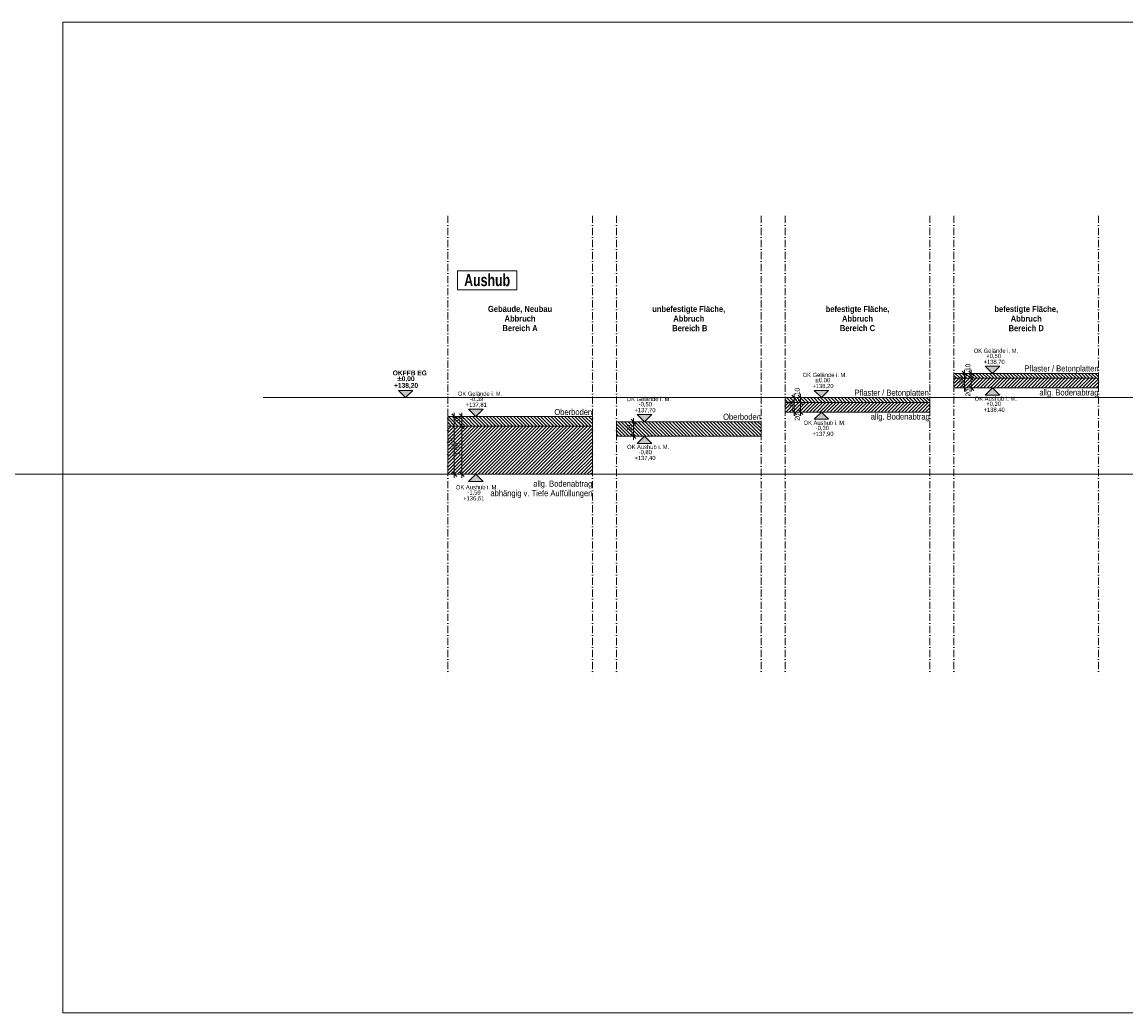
# Model space of a CAD drawing. Header units: metres. Extents: x -177922 to 5550634, y -507967 to 368279.
# Tile 118 of 125: x 5504840 to 5527737, y 347733 to 368279. Entities that reach past the tile are written whole.
import ezdxf

# ---------------------------------------------------------------- set-up
doc = ezdxf.new("R2010")
doc.units = ezdxf.units.M
doc.header["$LTSCALE"] = 0.05
doc.linetypes.add('Kanal', pattern=[5000, 3000, -1000, 0, -1000])
for name, color, linetype in [('A_1_Schraffuren', 7, 'Continuous'), ('A_4_Bemaßung_50', 7, 'Continuous'), ('A_4_Bemaßung_Höhen_100', 7, 'Continuous'), ('A_6_BE_Linien', 7, 'Continuous'), ('A_6_BE_Text', 7, 'Continuous')]:
    doc.layers.add(name, color=color, linetype=linetype)
doc.styles.add('ERSTELLTER_STIL_1', font='txt')
doc.styles.add('ERSTELLTER_STIL_2', font='ARIALN.TTF')
doc.styles.add('ERSTELLTER_STIL_5', font='txt')
doc.styles.add('ERSTELLTER_STIL_6', font='txt')
doc.styles.add('ERSTELLTER_STIL_8', font='txt')
doc.dimstyles.new('ERSTELLTER_STIL__22', dxfattribs={"dimtxt": 100, "dimasz": 95.1425, "dimexe": 0.18, "dimexo": 300, "dimgap": 0, "dimtad": 1, "dimlfac": 0.001, "dimzin": 0, "dimdsep": 46, "dimtxsty": 'ERSTELLTER_STIL_2', "dimblk": 'ARROWHEAD_6', "dimblk1": 'ARROWHEAD_6', "dimblk2": 'ARROWHEAD_6', "dimcen": 0.09, "dimclrd": 7, "dimclre": 7, "dimclrt": 7, "dimazin": 0, "dimtfac": 1, "dimtdec": 4, "dimtmove": 0, "dimatfit": 3, "dimfxl": 1, "dimtolj": 1, "dimtzin": 0, "dimarcsym": 0})
doc.dimstyles.new('ERSTELLTER_STIL__23', dxfattribs={"dimtxt": 100, "dimasz": 95.1425, "dimexe": 0.18, "dimexo": 300, "dimgap": 0, "dimtad": 1, "dimlfac": 0.001, "dimzin": 0, "dimdsep": 46, "dimtxsty": 'ERSTELLTER_STIL_2', "dimblk": 'ARROWHEAD_6', "dimblk1": 'ARROWHEAD_6', "dimblk2": 'ARROWHEAD_6', "dimcen": 0.09, "dimclrd": 7, "dimclre": 7, "dimclrt": 7, "dimazin": 0, "dimtfac": 1, "dimtdec": 4, "dimtmove": 2, "dimatfit": 3, "dimfxl": 1, "dimtolj": 1, "dimtzin": 0, "dimarcsym": 0})
doc.dimstyles.new('ERSTELLTER_STIL__24', dxfattribs={"dimtxt": 100, "dimasz": 95.1425, "dimexe": 0.18, "dimexo": 100, "dimgap": 0, "dimtad": 1, "dimlfac": 0.001, "dimzin": 0, "dimdsep": 46, "dimtxsty": 'ERSTELLTER_STIL_2', "dimblk": 'ARROWHEAD_6', "dimblk1": 'ARROWHEAD_6', "dimblk2": 'ARROWHEAD_6', "dimcen": 0.09, "dimclrd": 7, "dimclre": 7, "dimclrt": 7, "dimazin": 0, "dimtfac": 1, "dimtdec": 4, "dimtmove": 0, "dimatfit": 3, "dimfxl": 1, "dimtolj": 1, "dimtzin": 0, "dimarcsym": 0})
pattern_1 = [(45, (5769456.34, 360492.57), (-35.355339, 35.355339), [])]

# ---------------------------------------------------------------- blocks, each defined once
blk = doc.blocks.new('*D149', base_point=(5769456, 360493))
at = {"layer": 'A_4_Bemaßung_50', "color": 7, "linetype": 'Continuous', "lineweight": 18}
for p, q in [((5513913, 359953), (5514013, 359852)), ((5514263, 359903), (5513869, 359903)), ((5513963, 358904), (5513963, 359903)), ((5514263, 358904), (5513869, 358904)), ((5513913, 358954), (5514013, 358853)), ((5513963, 358828), (5513963, 358904))]:
    blk.add_line(p, q, dxfattribs=at)
at = {"layer": 'A_4_Bemaßung_50', "color": 7, "lineweight": 18, "insert": (5513943, 359290), "char_height": 100, "attachment_point": 7, "rotation": 90, "style": 'ERSTELLTER_STIL_2'}
blk.add_mtext('\\A1;{\\pql;\\fArial Narrow|b0|i0|c0|p0;\\W1.000000;1,00}', dxfattribs=at)
blk = doc.blocks.new('ARROWHEAD_6')
at = {"color": 0, "linetype": 'Continuous', "lineweight": 0}
for p, q in [((0, 0), (-1, 0)), ((-0.5, -0.5), (0.5, 0.5))]:
    blk.add_line(p, q, dxfattribs=at)
blk = doc.blocks.new('*D150', base_point=(5769456, 360493))
at = {"layer": 'A_4_Bemaßung_50', "color": 7, "linetype": 'Continuous', "lineweight": 18}
for p, q in [((5513963, 360103), (5513963, 360178)), ((5514263, 360103), (5513869, 360103)), ((5514013, 360052), (5513913, 360153)), ((5513913, 359953), (5514013, 359852)), ((5513963, 359903), (5513963, 360103)), ((5514263, 359903), (5513869, 359903))]:
    blk.add_line(p, q, dxfattribs=at)
at = {"layer": 'A_4_Bemaßung_50', "color": 7, "lineweight": 18, "insert": (5513925, 359935), "char_height": 100, "attachment_point": 7, "rotation": 90, "style": 'ERSTELLTER_STIL_2'}
blk.add_mtext('\\A1;{\\pql;\\fArial Narrow|b0|i0|c0|p0;\\W1.000000;20}', dxfattribs=at)
blk = doc.blocks.new('*D151', base_point=(5769456, 360493))
at = {"layer": 'A_4_Bemaßung_50', "color": 7, "linetype": 'Continuous', "lineweight": 18}
for p, q in [((5521038, 360342), (5520938, 360443)), ((5521082, 360393), (5520688, 360393)), ((5521082, 360193), (5520688, 360193)), ((5520938, 360243), (5521038, 360142)), ((5520988, 360193), (5520988, 360393)), ((5520988, 360117), (5520988, 360193))]:
    blk.add_line(p, q, dxfattribs=at)
at = {"layer": 'A_4_Bemaßung_50', "color": 7, "lineweight": 18, "insert": (5520968, 360014), "char_height": 100, "attachment_point": 7, "rotation": 90, "style": 'ERSTELLTER_STIL_2'}
blk.add_mtext('\\A1;{\\pql;\\fArial Narrow|b0|i0|c0|p0;\\W1.000000;20}', dxfattribs=at)
blk = doc.blocks.new('*D152', base_point=(5769456, 360493))
at = {"layer": 'A_4_Bemaßung_50', "color": 7, "linetype": 'Continuous', "lineweight": 18}
for p, q in [((5521082, 360493), (5520688, 360493)), ((5520938, 360543), (5521038, 360442)), ((5521038, 360342), (5520938, 360443)), ((5520988, 360493), (5520988, 360568)), ((5520988, 360393), (5520988, 360493)), ((5521082, 360393), (5520688, 360393))]:
    blk.add_line(p, q, dxfattribs=at)
at = {"layer": 'A_4_Bemaßung_50', "color": 7, "lineweight": 18, "insert": (5520968, 360543), "char_height": 100, "attachment_point": 7, "rotation": 90, "style": 'ERSTELLTER_STIL_2'}
blk.add_mtext('\\A1;{\\pql;\\fArial Narrow|b0|i0|c0|p0;\\W1.000000;10}', dxfattribs=at)
blk = doc.blocks.new('*D153', base_point=(5769456, 360493))
at = {"layer": 'A_4_Bemaßung_50', "color": 7, "linetype": 'Continuous', "lineweight": 18}
for p, q in [((5524624, 360893), (5524230, 360893)), ((5524580, 360842), (5524480, 360943)), ((5524530, 360693), (5524530, 360893)), ((5524624, 360693), (5524230, 360693)), ((5524480, 360743), (5524580, 360642)), ((5524530, 360617), (5524530, 360693))]:
    blk.add_line(p, q, dxfattribs=at)
at = {"layer": 'A_4_Bemaßung_50', "color": 7, "lineweight": 18, "insert": (5524510, 360514), "char_height": 100, "attachment_point": 7, "rotation": 90, "style": 'ERSTELLTER_STIL_2'}
blk.add_mtext('\\A1;{\\pql;\\fArial Narrow|b0|i0|c0|p0;\\W1.000000;20}', dxfattribs=at)
blk = doc.blocks.new('*D154', base_point=(5769456, 360493))
at = {"layer": 'A_4_Bemaßung_50', "color": 7, "linetype": 'Continuous', "lineweight": 18}
for p, q in [((5524624, 360993), (5524230, 360993)), ((5524624, 360893), (5524230, 360893)), ((5524480, 361043), (5524580, 360942)), ((5524580, 360842), (5524480, 360943)), ((5524530, 360993), (5524530, 361068)), ((5524530, 360893), (5524530, 360993))]:
    blk.add_line(p, q, dxfattribs=at)
at = {"layer": 'A_4_Bemaßung_50', "color": 7, "lineweight": 18, "insert": (5524510, 361043), "char_height": 100, "attachment_point": 7, "rotation": 90, "style": 'ERSTELLTER_STIL_2'}
blk.add_mtext('\\A1;{\\pql;\\fArial Narrow|b0|i0|c0|p0;\\W1.000000;10}', dxfattribs=at)
blk = doc.blocks.new('*D155', base_point=(5769456, 360493))
at = {"layer": 'A_4_Bemaßung_50', "color": 7, "linetype": 'Continuous', "lineweight": 18}
for p, q in [((5513805, 360103), (5513805, 360178)), ((5514105, 360103), (5513711, 360103)), ((5513855, 360052), (5513755, 360153)), ((5513805, 358904), (5513805, 360103)), ((5514105, 358904), (5513711, 358904)), ((5513755, 358954), (5513855, 358853)), ((5513805, 358828), (5513805, 358904))]:
    blk.add_line(p, q, dxfattribs=at)
at = {"layer": 'A_4_Bemaßung_50', "color": 7, "lineweight": 18, "insert": (5513785, 359390), "char_height": 100, "attachment_point": 7, "rotation": 90, "style": 'ERSTELLTER_STIL_2'}
blk.add_mtext('\\A1;{\\pql;\\fArial Narrow|b0|i0|c0|p0;\\W1.000000;1,20}', dxfattribs=at)
blk = doc.blocks.new('*D156', base_point=(5769456, 360493))
at = {"layer": 'A_4_Bemaßung_50', "color": 7, "linetype": 'Continuous', "lineweight": 18}
for p, q in [((5520949, 360493), (5520755, 360493)), ((5520906, 360442), (5520805, 360543)), ((5520855, 360493), (5520855, 360568)), ((5520855, 360193), (5520855, 360493)), ((5520949, 360193), (5520755, 360193)), ((5520805, 360243), (5520906, 360142)), ((5520855, 360117), (5520855, 360193))]:
    blk.add_line(p, q, dxfattribs=at)
at = {"layer": 'A_4_Bemaßung_50', "color": 7, "lineweight": 18, "insert": (5520835, 360278), "char_height": 100, "attachment_point": 7, "rotation": 90, "style": 'ERSTELLTER_STIL_2'}
blk.add_mtext('\\A1;{\\pql;\\fArial Narrow|b0|i0|c0|p0;\\W1.000000;30}', dxfattribs=at)
blk = doc.blocks.new('*D157', base_point=(5769456, 360493))
at = {"layer": 'A_4_Bemaßung_50', "color": 7, "linetype": 'Continuous', "lineweight": 18}
for p, q in [((5524481, 360993), (5524288, 360993)), ((5524438, 360942), (5524337, 361043)), ((5524388, 360993), (5524388, 361068)), ((5524388, 360693), (5524388, 360993)), ((5524481, 360693), (5524288, 360693)), ((5524337, 360743), (5524438, 360642)), ((5524388, 360617), (5524388, 360693))]:
    blk.add_line(p, q, dxfattribs=at)
at = {"layer": 'A_4_Bemaßung_50', "color": 7, "lineweight": 18, "insert": (5524368, 360778), "char_height": 100, "attachment_point": 7, "rotation": 90, "style": 'ERSTELLTER_STIL_2'}
blk.add_mtext('\\A1;{\\pql;\\fArial Narrow|b0|i0|c0|p0;\\W1.000000;30}', dxfattribs=at)
blk = doc.blocks.new('*D158', base_point=(5769456, 360493))
at = {"layer": 'A_4_Bemaßung_50', "color": 7, "linetype": 'Continuous', "lineweight": 18}
for p, q in [((5517823, 359993), (5517429, 359993)), ((5517573, 359942), (5517473, 360043)), ((5517523, 359993), (5517523, 360068)), ((5517523, 359693), (5517523, 359993)), ((5517473, 359743), (5517573, 359642)), ((5517823, 359693), (5517429, 359693)), ((5517523, 359617), (5517523, 359693))]:
    blk.add_line(p, q, dxfattribs=at)
at = {"layer": 'A_4_Bemaßung_50', "color": 7, "lineweight": 18, "insert": (5517486, 359775), "char_height": 100, "attachment_point": 7, "rotation": 90, "style": 'ERSTELLTER_STIL_2'}
blk.add_mtext('\\A1;{\\pql;\\fArial Narrow|b0|i0|c0|p0;\\W1.000000;30}', dxfattribs=at)

msp = doc.modelspace()

# ---------------------------------------------------------------- hatches: boundary and pattern name
at = {"layer": 'A_1_Schraffuren', "linetype": 'Continuous', "lineweight": 18}
for color, points in [(7, [(5524969.436, 360992.57), (5525119.436, 361142.57), (5524819.436, 361142.57)]), (1, [(5512794.785, 360492.57), (5512944.785, 360642.57), (5512644.785, 360642.57)]), (7, [(5521418.925, 360492.57), (5521568.925, 360642.57), (5521268.925, 360642.57)]), (7, [(5524969.436, 360692.57), (5524819.436, 360542.57), (5525119.436, 360542.57)]), (7, [(5514251.48, 360102.57), (5514401.48, 360252.57), (5514101.48, 360252.57)]), (7, [(5521418.925, 360192.57), (5521268.925, 360042.57), (5521568.925, 360042.57)]), (7, [(5517751.48, 359992.57), (5517901.48, 360142.57), (5517601.48, 360142.57)]), (7, [(5517751.48, 359692.57), (5517601.48, 359542.57), (5517901.48, 359542.57)]), (7, [(5514251.48, 358903.57), (5514101.48, 358753.57), (5514401.48, 358753.57)])]:
    msp.add_hatch(color=color, dxfattribs=at).paths.add_polyline_path(points)
h = msp.add_hatch(dxfattribs=at)
h.set_pattern_fill('HLZ_0004', color=251, style=0, pattern_type=2)
h.set_pattern_definition([(135, (5524792.5, 360892.57), (35.3553, 35.3553), [])])
h.paths.add_polyline_path([(5524168.925, 360892.57), (5527168.925, 360892.57), (5527168.925, 360992.57), (5524168.925, 360992.57)])
h = msp.add_hatch(dxfattribs=at)
h.set_pattern_fill('HLZ_0004', color=40, style=0, pattern_type=2)
h.set_pattern_definition(pattern_1)
h.paths.add_polyline_path([(5524168.925, 360892.57), (5527168.925, 360892.57), (5527168.925, 360692.57), (5524168.925, 360692.57)])
h = msp.add_hatch(dxfattribs=at)
h.set_pattern_fill('HLZ_0004', color=251, style=0, pattern_type=2)
h.set_pattern_definition([(135, (5521292.5, 360392.57), (35.3553, 35.3553), [])])
h.paths.add_polyline_path([(5520668.925, 360392.57), (5523668.925, 360392.57), (5523668.925, 360492.57), (5520668.925, 360492.57)])
h = msp.add_hatch(dxfattribs=at)
h.set_pattern_fill('HLZ_0004', color=40, style=0, pattern_type=2)
h.set_pattern_definition(pattern_1)
h.paths.add_polyline_path([(5520668.925, 360392.57), (5523668.925, 360392.57), (5523668.925, 360192.57), (5520668.925, 360192.57)])
h = msp.add_hatch(dxfattribs=at)
h.set_pattern_fill('HLZ_0004', color=22, style=0, pattern_type=2)
h.set_pattern_definition([(135, (5514292.5, 359992.57), (35.3553, 35.3553), [])])
h.paths.add_polyline_path([(5513668.925, 359902.57), (5516668.925, 359902.57), (5516668.925, 360102.57), (5513668.925, 360102.57)])
h = msp.add_hatch(dxfattribs=at)
h.set_pattern_fill('HLZ_0004', color=22, style=0, pattern_type=2)
h.set_pattern_definition([(135, (5517792.5, 359892.57), (35.3553, 35.3553), [])])
h.paths.add_polyline_path([(5517168.925, 359692.57), (5520168.925, 359692.57), (5520168.925, 359992.57), (5517168.925, 359992.57)])
h = msp.add_hatch(dxfattribs=at)
h.set_pattern_fill('HLZ_0004', color=40, style=0, pattern_type=2)
h.set_pattern_definition(pattern_1)
h.paths.add_polyline_path([(5513668.925, 359902.57), (5516668.925, 359902.57), (5516668.925, 358903.57), (5513668.925, 358903.57)])

# ---------------------------------------------------------------- linework, layer by layer
at = {"color": 7, "linetype": 'Kanal', "lineweight": 18}
for p, q in [((5513668.925, 364263.677), (5513668.925, 354759.095)), ((5516668.925, 364263.677), (5516668.925, 354759.095)), ((5517168.925, 364263.677), (5517168.925, 354759.095)), ((5520168.925, 364263.677), (5520168.925, 354759.095)), ((5520668.925, 364263.677), (5520668.925, 354759.095)), ((5523668.925, 364263.677), (5523668.925, 354759.095)), ((5524168.925, 364263.677), (5524168.925, 354759.095)), ((5527168.925, 364263.677), (5527168.925, 354759.095))]:
    msp.add_line(p, q, dxfattribs=at)
at = {"color": 7, "linetype": 'Continuous', "lineweight": 18}
for p, q in [((5524168.925, 360992.57), (5527168.925, 360992.57)), ((5520668.925, 360492.57), (5523668.925, 360492.57)), ((5513668.925, 360102.57), (5516668.925, 360102.57)), ((5517168.925, 359992.57), (5520168.925, 359992.57))]:
    msp.add_line(p, q, dxfattribs=at)
at = {"color": 1, "linetype": 'Continuous', "lineweight": 18}
msp.add_line((5509839.143, 360492.57), (5550633.924, 360492.57), dxfattribs=at)
at = {"layer": 'A_1_Schraffuren', "color": 7, "linetype": 'Continuous', "lineweight": 18, "flags": 128}
for points in [[(5524168.925, 360892.57), (5527168.925, 360892.57), (5527168.925, 360992.57), (5524168.925, 360992.57)], [(5524168.925, 360892.57), (5527168.925, 360892.57), (5527168.925, 360692.57), (5524168.925, 360692.57)], [(5520668.925, 360392.57), (5523668.925, 360392.57), (5523668.925, 360492.57), (5520668.925, 360492.57)], [(5520668.925, 360392.57), (5523668.925, 360392.57), (5523668.925, 360192.57), (5520668.925, 360192.57)], [(5513668.925, 359902.57), (5516668.925, 359902.57), (5516668.925, 360102.57), (5513668.925, 360102.57)], [(5517168.925, 359692.57), (5520168.925, 359692.57), (5520168.925, 359992.57), (5517168.925, 359992.57)], [(5513668.925, 359902.57), (5516668.925, 359902.57), (5516668.925, 358903.57), (5513668.925, 358903.57)]]:
    msp.add_lwpolyline(points, close=True, dxfattribs=at)
at = {"layer": 'A_4_Bemaßung_Höhen_100', "color": 7, "linetype": 'Continuous', "lineweight": 18}
for p, q in [((5524969.436, 360992.57), (5524819.436, 361142.57)), ((5524819.436, 361142.57), (5525119.436, 361142.57)), ((5525119.436, 361142.57), (5524969.436, 360992.57)), ((5524969.436, 360992.57), (5524669.436, 360992.57)), ((5524969.436, 360992.57), (5525081.936, 360992.57)), ((5521418.925, 360492.57), (5521268.925, 360642.57)), ((5521268.925, 360642.57), (5521568.925, 360642.57)), ((5521568.925, 360642.57), (5521418.925, 360492.57)), ((5524969.436, 360692.57), (5524669.436, 360692.57)), ((5524969.436, 360692.57), (5524819.436, 360542.57)), ((5524969.436, 360692.57), (5525081.936, 360692.57)), ((5525119.436, 360542.57), (5524969.436, 360692.57)), ((5521418.925, 360492.57), (5521306.425, 360492.57)), ((5521418.925, 360492.57), (5521718.925, 360492.57)), ((5524819.436, 360542.57), (5525119.436, 360542.57)), ((5514251.48, 360102.57), (5514101.48, 360252.57)), ((5514101.48, 360252.57), (5514401.48, 360252.57)), ((5514401.48, 360252.57), (5514251.48, 360102.57)), ((5521418.925, 360192.57), (5521118.925, 360192.57)), ((5521418.925, 360192.57), (5521268.925, 360042.57)), ((5521418.925, 360192.57), (5521531.425, 360192.57)), ((5521568.925, 360042.57), (5521418.925, 360192.57)), ((5514251.48, 360102.57), (5513951.48, 360102.57)), ((5514251.48, 360102.57), (5514363.98, 360102.57)), ((5517751.48, 359992.57), (5517601.48, 360142.57)), ((5517601.48, 360142.57), (5517901.48, 360142.57)), ((5517751.48, 359992.57), (5517638.98, 359992.57)), ((5517901.48, 360142.57), (5517751.48, 359992.57)), ((5517751.48, 359992.57), (5518051.48, 359992.57)), ((5521268.925, 360042.57), (5521568.925, 360042.57)), ((5517751.48, 359692.57), (5517451.48, 359692.57)), ((5517751.48, 359692.57), (5517601.48, 359542.57)), ((5517601.48, 359542.57), (5517901.48, 359542.57)), ((5517751.48, 359692.57), (5517863.98, 359692.57)), ((5517901.48, 359542.57), (5517751.48, 359692.57)), ((5514251.48, 358903.57), (5513951.48, 358903.57)), ((5514251.48, 358903.57), (5514101.48, 358753.57)), ((5514251.48, 358903.57), (5514363.98, 358903.57)), ((5514401.48, 358753.57), (5514251.48, 358903.57)), ((5514101.48, 358753.57), (5514401.48, 358753.57))]:
    msp.add_line(p, q, dxfattribs=at)
at = {"layer": 'A_4_Bemaßung_Höhen_100', "color": 1, "linetype": 'Continuous', "lineweight": 18}
for p, q in [((5512794.785, 360492.57), (5512644.785, 360642.57)), ((5512644.785, 360642.57), (5512944.785, 360642.57)), ((5512944.785, 360642.57), (5512794.785, 360492.57)), ((5512794.785, 360492.57), (5512682.285, 360492.57)), ((5512794.785, 360492.57), (5513094.785, 360492.57))]:
    msp.add_line(p, q, dxfattribs=at)
at = {"layer": 'A_6_BE_Linien', "color": 1, "linetype": 'Continuous', "lineweight": 18}
msp.add_lwpolyline([(5505685.302, 368278.972), (5550633.924, 368278.972), (5550633.924, 347732.752), (5505685.302, 347732.752)], close=True, dxfattribs=at)
msp.add_lwpolyline([(5466078.286, 358903.57), (5550633.924, 358903.57)], dxfattribs=at)
at = {"layer": 'A_6_BE_Text', "color": 7, "linetype": 'Continuous', "lineweight": 18, "flags": 128}
msp.add_lwpolyline([(5513868.925, 363120.89), (5515104.853, 363120.89), (5515104.853, 362725.057), (5513868.925, 362725.057)], close=True, dxfattribs=at)

# ---------------------------------------------------------------- texts
at = {"layer": 'A_4_Bemaßung_Höhen_100', "color": 7, "lineweight": 18, "char_height": 87.5, "attachment_point": 7}
for s, insert, style in [('\\A1;{\\pql;\\fArial Narrow|b0|i0|c0|p0;\\W1.000000;OK Gelände i. M.}', (5524580.873, 361417.57), 'ERSTELLTER_STIL_2'), ('\\A1;{\\pql;\\fArial Narrow|b0|i0|c0|p0;\\W1.000000;+0,50}', (5524841.262, 361295.07), 'ERSTELLTER_STIL_2'), ('\\A1;{\\pql;\\fArial Narrow|b0|i0|c0|p0;\\W1.000000;+138,70}', (5524784.926, 361172.57), 'ERSTELLTER_STIL_2'), ('\\A1;{\\pql;\\fArial Narrow|b0|i0|c0|p0;\\W1.000000;OK Gelände i. M.}', (5521030.362, 360917.57), 'ERSTELLTER_STIL_2'), ('\\A1;{\\pql;\\fArial Narrow|b0|i0|c0|p0;\\W1.000000;±0,00}', (5521286.438, 360795.07), 'ERSTELLTER_STIL_2'), ('\\A1;{\\pql;\\fArial Narrow|b0|i0|c0|p0;\\W1.000000;+138,20}', (5521234.415, 360672.57), 'ERSTELLTER_STIL_2'), ('\\A1;{\\pql;\\fSwis721 Cn BT|b0|i0|c0|p0;\\W1.000000;OK Gelände i. M.}', (5513879.747, 360527.57), 'ERSTELLTER_STIL_1'), ('\\A1;{\\pql;\\fSwis721 Cn BT|b0|i0|c0|p0;\\W1.000000;-0,39}', (5514130.484, 360405.07), 'ERSTELLTER_STIL_1'), ('\\A1;{\\pql;\\fSwis721 Cn BT|b0|i0|c0|p0;\\W1.000000;OK Gelände i. M.}', (5517379.747, 360417.57), 'ERSTELLTER_STIL_1'), ('\\A1;{\\pql;\\fArial Narrow|b0|i0|c0|p0;\\W1.000000;OK Aushub i. M.}', (5524600.597, 360425.07), 'ERSTELLTER_STIL_2'), ('\\A1;{\\pql;\\fSwis721 Cn BT|b0|i0|c0|p0;\\W1.000000;+137,81}', (5514043.041, 360282.57), 'ERSTELLTER_STIL_1'), ('\\A1;{\\pql;\\fSwis721 Cn BT|b0|i0|c0|p0;\\W1.000000;+137,70}', (5517543.041, 360172.57), 'ERSTELLTER_STIL_1'), ('\\A1;{\\pql;\\fSwis721 Cn BT|b0|i0|c0|p0;\\W1.000000;-0,50}', (5517630.484, 360295.07), 'ERSTELLTER_STIL_1'), ('\\A1;{\\pql;\\fArial Narrow|b0|i0|c0|p0;\\W1.000000;+138,40}', (5524784.926, 360180.07), 'ERSTELLTER_STIL_2'), ('\\A1;{\\pql;\\fArial Narrow|b0|i0|c0|p0;\\W1.000000;+0,20}', (5524841.262, 360302.57), 'ERSTELLTER_STIL_2'), ('\\A1;{\\pql;\\fArial Narrow|b0|i0|c0|p0;\\W1.000000;OK Aushub i. M.}', (5521050.086, 359925.07), 'ERSTELLTER_STIL_2'), ('\\A1;{\\pql;\\fArial Narrow|b0|i0|c0|p0;\\W1.000000;+137,90}', (5521234.415, 359680.07), 'ERSTELLTER_STIL_2'), ('\\A1;{\\pql;\\fArial Narrow|b0|i0|c0|p0;\\W1.000000;-0,30}', (5521303.478, 359802.57), 'ERSTELLTER_STIL_2'), ('\\A1;{\\pql;\\fSwis721 Cn BT|b0|i0|c0|p0;\\W1.000000;OK Aushub i. M.}', (5517390.087, 359425.07), 'ERSTELLTER_STIL_1'), ('\\A1;{\\pql;\\fSwis721 Cn BT|b0|i0|c0|p0;\\W1.000000;+137,40}', (5517543.041, 359180.07), 'ERSTELLTER_STIL_1'), ('\\A1;{\\pql;\\fSwis721 Cn BT|b0|i0|c0|p0;\\W1.000000;-0,80}', (5517630.484, 359302.57), 'ERSTELLTER_STIL_1'), ('\\A1;{\\pql;\\fSwis721 Cn BT|b0|i0|c0|p0;\\W1.000000;OK Aushub i. M.}', (5513838.459, 358588.57), 'ERSTELLTER_STIL_1'), ('\\A1;{\\pql;\\fSwis721 Cn BT|b0|i0|c0|p0;\\W1.000000;+136,61}', (5513991.413, 358343.57), 'ERSTELLTER_STIL_1'), ('\\A1;{\\pql;\\fSwis721 Cn BT|b0|i0|c0|p0;\\W1.000000;-1,59}', (5514078.856, 358466.07), 'ERSTELLTER_STIL_1')]:
    msp.add_mtext(s, dxfattribs=dict(at, insert=insert, style=style))
at = {"layer": 'A_4_Bemaßung_Höhen_100', "color": 1, "lineweight": 18, "char_height": 100, "attachment_point": 7, "style": 'ERSTELLTER_STIL_6'}
for s, insert in [('\\A1;{\\pql;\\fSwis721 Cn BT|b1|i0|c0|p0;\\W1.000000;OKFFB EG}', (5512528.834, 360952.57)), ('\\A1;{\\pql;\\fSwis721 Cn BT|b1|i0|c0|p0;\\W1.000000;±0,00}', (5512622.584, 360812.57)), ('\\A1;{\\pql;\\fSwis721 Cn BT|b1|i0|c0|p0;\\W1.000000;+138,20}', (5512555.918, 360672.57))]:
    msp.add_mtext(s, dxfattribs=dict(at, insert=insert))
at = {"layer": 'A_6_BE_Text', "color": 7, "linetype": 'Continuous', "lineweight": 18}
for s, insert, char_height, attachment_point, style in [('\\A1;{\\pqc;\\fSwis721 LtCn BT|b1|i0|c0|p0;\\W1.000000;Aushub}', (5514486.889, 362926.202), 250, 5, 'ERSTELLTER_STIL_5'), ('\\A1;{\\pqr;\\fSwis721 LtCn BT|b0|i0|c0|p0;\\W1.000000;Pflaster / Betonplatten}', (5527168.925, 361077.436), 125, 6, 'ERSTELLTER_STIL_8'), ('\\A1;{\\pqr;\\fSwis721 LtCn BT|b0|i0|c0|p0;\\W1.000000;Pflaster / Betonplatten}', (5523646.397, 360576.039), 125, 6, 'ERSTELLTER_STIL_8'), ('\\A1;{\\pqr;\\fSwis721 LtCn BT|b0|i0|c0|p0;\\W1.000000;allg. Bodenabtrag}', (5527168.925, 360579.519), 125, 6, 'ERSTELLTER_STIL_8'), ('\\A1;{\\pqr;\\fSwis721 LtCn BT|b0|i0|c0|p0;\\W1.000000;Obe\\fSwis721 LtCn BT|b0|i0|c0|p0;\\W1.000000;rboden}', (5516664.301, 360192.817), 125, 6, 'ERSTELLTER_STIL_8'), ('\\A1;{\\pqr;\\fSwis721 LtCn BT|b0|i0|c0|p0;\\W1.000000;Obe\\fSwis721 LtCn BT|b0|i0|c0|p0;\\W1.000000;rboden}', (5520164.301, 360092.817), 125, 6, 'ERSTELLTER_STIL_8'), ('\\A1;{\\pqr;\\fSwis721 LtCn BT|b0|i0|c0|p0;\\W1.000000;allg. Bodenabtrag}', (5523668.925, 360079.519), 125, 6, 'ERSTELLTER_STIL_8')]:
    msp.add_mtext(s, dxfattribs=dict(at, insert=insert, char_height=char_height, attachment_point=attachment_point, style=style))
at = {"layer": 'A_6_BE_Text', "color": 7, "linetype": 'Continuous', "lineweight": 18, "char_height": 125}
for s, insert, attachment_point, line_spacing_factor, style in [('\\A1;{\\pqc;\\fSwis721 LtCn BT|b1|i0|c0|p0;\\W1.000000;Gebäude, Neubau\\P\\pqc;\\fSwis721 LtCn BT|b1|i0|c0|p0;\\W1.000000;Abbruch\\P\\pqc;\\fSwis721 LtCn BT|b1|i0|c0|p0;\\W1.000000;Bereich A}', (5515168.925, 362131.45), 5, 0.955862, 'ERSTELLTER_STIL_5'), ('\\A1;{\\pqc;\\fSwis721 LtCn BT|b1|i0|c0|p0;\\W1.000000;unbefestigte Fläche,\\P\\pqc;\\fSwis721 LtCn BT|b1|i0|c0|p0;\\W1.000000;Abbruch\\P\\pqc;\\fSwis721 LtCn BT|b1|i0|c0|p0;\\W1.000000; Bereich B}', (5518668.925, 362130.352), 5, 0.955666, 'ERSTELLTER_STIL_5'), ('\\A1;{\\pqc;\\fSwis721 LtCn BT|b1|i0|c0|p0;\\W1.000000;befestigte Fläche,\\P\\pqc;\\fSwis721 LtCn BT|b1|i0|c0|p0;\\W1.000000;Abbruch\\P\\pqc;\\fSwis721 LtCn BT|b1|i0|c0|p0;\\W1.000000;Bereich C}', (5522168.925, 362130.353), 5, 0.95025, 'ERSTELLTER_STIL_5'), ('\\A1;{\\pqc;\\fSwis721 LtCn BT|b1|i0|c0|p0;\\W1.000000;befestigte Fläche,\\P\\pqc;\\fSwis721 LtCn BT|b1|i0|c0|p0;\\W1.000000;Abbruch\\P\\pqc;\\fSwis721 LtCn BT|b1|i0|c0|p0;\\W1.000000;Bereich D}', (5525668.925, 362130.352), 5, 0.955666, 'ERSTELLTER_STIL_5'), ('\\A1;{\\pqr;\\fSwis721 LtCn BT|b0|i0|c0|p0;\\W1.000000;allg. Bodenabtrag\\P\\pqr;\\fSwis721 LtCn BT|b0|i0|c0|p0;\\W1.000000;abhängig v. \\fSwis721 LtCn BT|b0|i0|c0|p0;\\W1.000000;Tiefe \\fSwis721 LtCn BT|b0|i0|c0|p0;\\W1.000000;Auffüllungen}', (5516668.925, 358590.478), 6, 0.94659, 'ERSTELLTER_STIL_8')]:
    msp.add_mtext(s, dxfattribs=dict(at, insert=insert, attachment_point=attachment_point, line_spacing_factor=line_spacing_factor, style=style))

# ---------------------------------------------------------------- dimensions: what is measured, and where the dimension line sits
at = {"layer": 'A_4_Bemaßung_50', "color": 7, "linetype": 'Continuous', "lineweight": 18}
for base, p1, p2, dimstyle, picture, middle in [((5524530.407, 360992.57), (5524168.925, 360892.57), (5524168.925, 360992.57), 'ERSTELLTER_STIL__22', '*D154', (5524460.407, 361118.748)), ((5524387.544, 360992.57), (5524168.925, 360692.57), (5524168.925, 360992.57), 'ERSTELLTER_STIL__24', '*D157', (5524317.544, 360854.289)), ((5524530.407, 360892.57), (5524168.925, 360692.57), (5524168.925, 360892.57), 'ERSTELLTER_STIL__22', '*D153', (5524460.407, 360589.829)), ((5520988.249, 360492.57), (5520668.925, 360392.57), (5520668.925, 360492.57), 'ERSTELLTER_STIL__22', '*D152', (5520918.249, 360618.748)), ((5520855.448, 360492.57), (5520668.925, 360192.57), (5520668.925, 360492.57), 'ERSTELLTER_STIL__24', '*D156', (5520785.448, 360354.289)), ((5520988.249, 360392.57), (5520668.925, 360192.57), (5520668.925, 360392.57), 'ERSTELLTER_STIL__22', '*D151', (5520918.249, 360089.829)), ((5513805.238, 360102.57), (5516668.925, 358903.57), (5516668.925, 360102.57), 'ERSTELLTER_STIL__22', '*D155', (5513735.238, 359519.856)), ((5513962.593, 360102.57), (5516668.925, 359902.57), (5516668.925, 360102.57), 'ERSTELLTER_STIL__23', '*D150', (5513875.093, 360011.59)), ((5513962.593, 359902.57), (5516668.925, 358903.57), (5516668.925, 359902.57), 'ERSTELLTER_STIL__22', '*D149', (5513892.593, 359419.856)), ((5517523.161, 359992.57), (5520168.925, 359692.57), (5520168.925, 359992.57), 'ERSTELLTER_STIL__23', '*D158', (5517435.661, 359851.59))]:
    dim = msp.add_linear_dim(base=base, p1=p1, p2=p2, angle=90, dimstyle=dimstyle, dxfattribs=at)
    dim.commit()
    dim.dimension.update_dxf_attribs({"geometry": picture, "text_midpoint": middle, "dimtype": 160, "text_rotation": 90})

doc.saveas('drawing.dxf')
